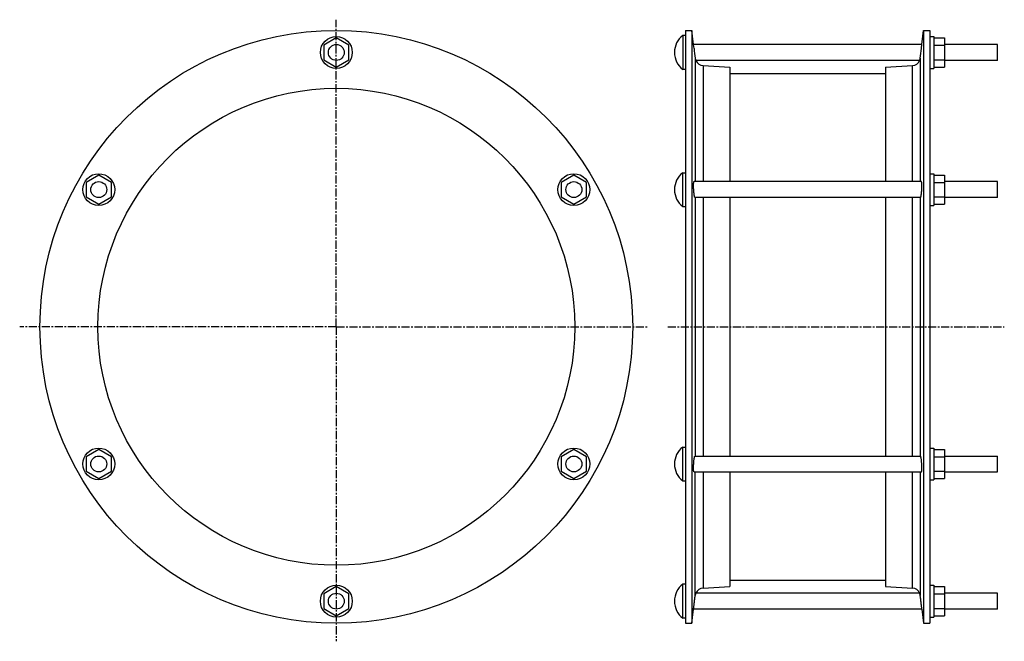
# Model space of a CAD drawing. Header units: millimetres. Extents: x -518 to 223, y -125 to 343.
import ezdxf

# ---------------------------------------------------------------- set-up
doc = ezdxf.new("R2010")
doc.units = ezdxf.units.MM
doc.header["$LTSCALE"] = 16.335
doc.linetypes.add('CENTER', pattern=[0.6, 0.375, -0.075, 0.075, -0.075])
doc.layers.get('0').update_dxf_attribs({"linetype": 'CONTINUOUS'})
doc.layers.add('AXES', color=7, linetype='CONTINUOUS')
doc.layers.add('SURFS', color=7, linetype='CONTINUOUS')

msp = doc.modelspace()

# ---------------------------------------------------------------- linework, layer by layer
at = {"color": 7, "linetype": 'Continuous'}
for p, q in [((-16.72, 335.09), (-16.72, -111.11)), ((-11.96, 335.09), (-11.96, -111.11)), ((162.52, 335.09), (162.52, -111.11)), ((167.28, 335.09), (167.28, -111.11)), ((16.62, 307.37), (16.62, 221.24)), ((133.94, 307.37), (133.94, 221.24)), ((16.62, 209.24), (16.62, 14.74)), ((133.94, 209.24), (133.94, 14.74)), ((16.62, 2.74), (16.62, -83.39)), ((133.94, 2.74), (133.94, -83.39))]:
    msp.add_line(p, q, dxfattribs=at)
at = {"color": 9, "linetype": 'Continuous'}
for p, q in [((-9.42, 314.16), (-9.42, 221.24)), ((159.98, 314.16), (159.98, 221.24)), ((-3.5, 308.62), (-3.5, 221.24)), ((154.06, 221.24), (154.06, 308.62)), ((-9.42, 209.24), (-9.42, 14.74)), ((-3.5, 209.24), (-3.5, 14.74)), ((154.06, 14.74), (154.06, 209.24)), ((159.98, 209.24), (159.98, 14.74)), ((-9.42, -90.18), (-9.42, 2.74)), ((-3.5, 2.74), (-3.5, -84.65)), ((154.06, -84.65), (154.06, 2.74)), ((159.98, 2.74), (159.98, -90.18))]:
    msp.add_line(p, q, dxfattribs=at)
at = {"color": 7, "linetype": 'Continuous'}
for radius in [223.1, 179.5]:
    msp.add_circle((-279.59, 111.99), radius, dxfattribs=at)
at = {"layer": 'AXES', "color": 7, "linetype": 'CENTER'}
for p, q in [((-279.59, 111.99), (-279.59, 343.14)), ((-279.59, 111.99), (-517.95, 111.99)), ((-279.59, 111.99), (-279.59, -124.73)), ((-279.59, 111.99), (-44.69, 111.99)), ((-30.05, 111.99), (223.28, 111.99))]:
    msp.add_line(p, q, dxfattribs=at)
at = {"layer": 'SURFS', "color": 7, "linetype": 'Continuous'}
for p, q in [((-16.72, 335.09), (-11.96, 335.09)), ((-10.66, 324.42), (-11.96, 335.09)), ((161.23, 324.49), (162.52, 335.09)), ((162.52, 335.09), (167.28, 335.09)), ((-279.59, 329.46), (-289.09, 323.97)), ((-270.09, 323.97), (-279.59, 329.46)), ((-18.72, 331.24), (-18.72, 305.74)), ((-16.72, 331.24), (-18.72, 331.24)), ((167.28, 330.49), (170.28, 330.49)), ((170.28, 330.49), (170.28, 306.49)), ((170.28, 329.46), (178.28, 329.46)), ((178.28, 329.46), (178.28, 307.52)), ((-289.09, 323.97), (-289.09, 313)), ((-270.09, 313), (-270.09, 323.97)), ((-10.31, 321.49), (-10.67, 324.49)), ((161.23, 324.49), (-10.67, 324.49)), ((160.88, 321.49), (161.23, 324.49)), ((161.04, 322.89), (161.11, 323.45)), ((170.28, 323.97), (178.28, 323.97)), ((218.28, 324.49), (178.28, 324.49)), ((218.28, 312.49), (218.28, 324.49)), ((-289.09, 313), (-279.59, 307.52)), ((-279.59, 307.52), (-270.09, 313)), ((159.52, 312.49), (-8.96, 312.49)), ((170.28, 313), (178.28, 313)), ((218.28, 312.49), (178.28, 312.49)), ((-16.72, 305.74), (-18.72, 305.74)), ((-3.5, 308.62), (16.62, 307.37)), ((133.94, 307.37), (154.06, 308.62)), ((167.28, 306.49), (170.28, 306.49)), ((170.28, 307.52), (178.28, 307.52)), ((16.62, 302.59), (133.94, 302.59)), ((-458.43, 226.21), (-467.93, 220.72)), ((-448.93, 220.72), (-458.43, 226.21)), ((-100.76, 226.21), (-110.26, 220.72)), ((-91.26, 220.72), (-100.76, 226.21)), ((-18.72, 202.49), (-18.72, 227.99)), ((-18.72, 227.99), (-16.72, 227.99)), ((167.28, 227.24), (170.28, 227.24)), ((170.28, 227.24), (170.28, 203.24)), ((170.28, 226.21), (178.28, 226.21)), ((178.28, 226.21), (178.28, 204.27)), ((-467.93, 220.72), (-467.93, 209.75)), ((-448.93, 209.75), (-448.93, 220.72)), ((-110.26, 220.72), (-110.26, 209.75)), ((-91.26, 209.75), (-91.26, 220.72)), ((160.88, 221.24), (-10.31, 221.24)), ((170.28, 220.72), (178.28, 220.72)), ((218.28, 221.24), (178.28, 221.24)), ((218.28, 209.24), (218.28, 221.24)), ((-467.93, 209.75), (-458.43, 204.27)), ((-458.43, 204.27), (-448.93, 209.75)), ((-110.26, 209.75), (-100.76, 204.27)), ((-100.76, 204.27), (-91.26, 209.75)), ((160.15, 209.24), (-9.58, 209.24)), ((170.28, 209.75), (178.28, 209.75)), ((218.28, 209.24), (178.28, 209.24)), ((-18.72, 202.49), (-16.72, 202.49)), ((167.28, 203.24), (170.28, 203.24)), ((170.28, 204.27), (178.28, 204.27)), ((-458.43, 19.71), (-467.93, 14.22)), ((-448.93, 14.22), (-458.43, 19.71)), ((-100.76, 19.71), (-110.26, 14.22)), ((-91.26, 14.22), (-100.76, 19.71)), ((-18.72, -4.01), (-18.72, 21.49)), ((-18.72, 21.49), (-16.72, 21.49)), ((167.28, 20.74), (170.28, 20.74)), ((170.28, 20.74), (170.28, -3.26)), ((170.28, 19.71), (178.28, 19.71)), ((178.28, 19.71), (178.28, -2.23)), ((-467.93, 14.22), (-467.93, 3.25)), ((-448.93, 3.25), (-448.93, 14.22)), ((-110.26, 14.22), (-110.26, 3.25)), ((-91.26, 3.25), (-91.26, 14.22)), ((-9.58, 14.74), (160.15, 14.74)), ((170.28, 14.22), (178.28, 14.22)), ((178.28, 14.74), (218.28, 14.74)), ((218.28, 2.74), (218.28, 14.74)), ((-467.93, 3.25), (-458.43, -2.23)), ((-458.43, -2.23), (-448.93, 3.25)), ((-110.26, 3.25), (-100.76, -2.23)), ((-100.76, -2.23), (-91.26, 3.25)), ((-10.31, 2.74), (160.88, 2.74)), ((170.28, 3.25), (178.28, 3.25)), ((178.28, 2.74), (218.28, 2.74)), ((-18.72, -4.01), (-16.72, -4.01)), ((167.28, -3.26), (170.28, -3.26)), ((170.28, -2.23), (178.28, -2.23)), ((16.62, -78.61), (133.94, -78.61)), ((-279.59, -83.54), (-289.09, -89.03)), ((-270.09, -89.03), (-279.59, -83.54)), ((-16.72, -81.76), (-18.72, -81.76)), ((-18.72, -107.26), (-18.72, -81.76)), ((159.52, -88.51), (-8.96, -88.51)), ((-3.5, -84.65), (16.62, -83.39)), ((133.94, -83.39), (154.06, -84.65)), ((167.28, -82.51), (170.28, -82.51)), ((170.28, -82.51), (170.28, -106.51)), ((170.28, -83.54), (178.28, -83.54)), ((178.28, -83.54), (178.28, -105.48)), ((218.28, -88.51), (178.28, -88.51)), ((218.28, -100.51), (218.28, -88.51)), ((-289.09, -89.03), (-289.09, -100)), ((-270.09, -100), (-270.09, -89.03)), ((170.28, -89.03), (178.28, -89.03)), ((-289.09, -100), (-279.59, -105.48)), ((-279.59, -105.48), (-270.09, -100)), ((-11.96, -111.11), (-10.67, -100.51)), ((161.23, -100.51), (-10.67, -100.51)), ((161.23, -100.51), (162.52, -111.11)), ((170.28, -100), (178.28, -100)), ((218.28, -100.51), (178.28, -100.51)), ((-16.72, -107.26), (-18.72, -107.26)), ((-16.72, -111.11), (-11.96, -111.11)), ((162.52, -111.11), (167.28, -111.11)), ((167.28, -106.51), (170.28, -106.51)), ((170.28, -105.48), (178.28, -105.48))]:
    msp.add_line(p, q, dxfattribs=at)
for centre, radius in [((-279.59, 318.49), 12), ((-279.59, 318.49), 6), ((-458.43, 215.24), 12), ((-100.76, 215.24), 12), ((-458.43, 215.24), 6), ((-100.76, 215.24), 6), ((-458.43, 8.74), 12), ((-100.76, 8.74), 12), ((-458.43, 8.74), 6), ((-100.76, 8.74), 6), ((-279.59, -94.51), 12), ((-279.59, -94.51), 6)]:
    msp.add_circle(centre, radius, dxfattribs=at)
for centre, radius, start, end in [((-9.05, 318.49), 16, 127.16729, 232.83271), ((1680.75, 524.1), 1703.15, 186.83229, 187.08075), ((-1530.18, 524.1), 1703.15, 352.91925, 353.16771), ((-3.1, 314.97), 6.36, 202.94378, 266.44052), ((153.67, 314.97), 6.36, 273.55948, 337.05622), ((-9.05, 215.24), 16, 127.16729, 232.83271), ((-9.05, 8.74), 16, 127.16729, 232.83271), ((-9.05, -94.51), 16, 127.16729, 232.83271), ((-3.1, -90.99), 6.36, 93.55948, 157.05622), ((153.67, -90.99), 6.36, 22.94378, 86.44052)]:
    msp.add_arc(centre, radius, start, end, dxfattribs=at)
for points, knots in [([(-9.42, 314.16), (-9.4, 314.03), (-9.36, 313.79), (-9.29, 313.46), (-9.22, 313.21), (-9.17, 313.04), (-9.13, 312.93), (-9.1, 312.82), (-9.06, 312.74), (-9.03, 312.66), (-9.01, 312.6), (-8.99, 312.56), (-8.98, 312.53), (-8.97, 312.52), (-8.97, 312.5), (-8.96, 312.49), (-8.96, 312.49), (-8.96, 312.49), (-8.96, 312.49)], [0, 0, 0, 0, 0.219469, 0.415646, 0.586771, 0.662409, 0.7311, 0.792575, 0.846563, 0.892807, 0.931049, 0.961053, 0.972911, 0.982645, 0.990234, 0.995659, 0.998915, 1, 1, 1, 1]), ([(159.52, 312.49), (159.53, 312.49), (159.53, 312.49), (159.53, 312.49), (159.53, 312.5), (159.54, 312.52), (159.54, 312.53), (159.56, 312.56), (159.57, 312.6), (159.6, 312.66), (159.63, 312.74), (159.66, 312.82), (159.7, 312.93), (159.73, 313.04), (159.79, 313.21), (159.86, 313.46), (159.93, 313.79), (159.97, 314.03), (159.98, 314.16)], [0, 0, 0, 0, 0.001085, 0.004341, 0.009766, 0.017355, 0.027089, 0.038947, 0.068951, 0.107192, 0.153437, 0.207424, 0.268899, 0.33759, 0.413228, 0.584352, 0.780531, 1, 1, 1, 1]), ([(-10.31, 212.24), (-10.37, 212.72), (-10.47, 213.71), (-10.58, 215.23), (-10.65, 216.75), (-10.67, 217.97), (-10.66, 218.87), (-10.65, 219.46), (-10.62, 219.97), (-10.58, 220.35), (-10.55, 220.61), (-10.52, 220.77), (-10.49, 220.91), (-10.46, 221.03), (-10.43, 221.12), (-10.39, 221.18), (-10.36, 221.22), (-10.32, 221.24), (-10.31, 221.24)], [0, 0, 0, 0, 0.159654, 0.330859, 0.502086, 0.661646, 0.733588, 0.798636, 0.855705, 0.903875, 0.924392, 0.942434, 0.957957, 0.970938, 0.981404, 0.98946, 0.995399, 1, 1, 1, 1]), ([(160.88, 212.24), (160.93, 212.72), (161.03, 213.71), (161.14, 215.23), (161.21, 216.75), (161.24, 217.97), (161.23, 218.87), (161.21, 219.46), (161.18, 219.97), (161.15, 220.35), (161.11, 220.61), (161.09, 220.77), (161.06, 220.91), (161.03, 221.03), (160.99, 221.12), (160.96, 221.18), (160.92, 221.22), (160.89, 221.24), (160.88, 221.24)], [0, 0, 0, 0, 0.159654, 0.330859, 0.502086, 0.661646, 0.733588, 0.798636, 0.855705, 0.903875, 0.924392, 0.942434, 0.957957, 0.970938, 0.981404, 0.98946, 0.995399, 1, 1, 1, 1]), ([(-9.58, 209.24), (-9.61, 209.24), (-9.67, 209.28), (-9.72, 209.36), (-9.76, 209.45), (-9.81, 209.56), (-9.86, 209.7), (-9.9, 209.86), (-9.97, 210.12), (-10.05, 210.5), (-10.14, 211.02), (-10.23, 211.6), (-10.28, 212.02), (-10.31, 212.24)], [0, 0, 0, 0, 0.032162, 0.057141, 0.089152, 0.128439, 0.175039, 0.228869, 0.289786, 0.432008, 0.599605, 0.789972, 1, 1, 1, 1]), ([(160.15, 209.24), (160.18, 209.24), (160.23, 209.28), (160.28, 209.36), (160.33, 209.45), (160.37, 209.56), (160.42, 209.7), (160.47, 209.86), (160.54, 210.12), (160.62, 210.5), (160.71, 211.02), (160.8, 211.6), (160.85, 212.02), (160.88, 212.24)], [0, 0, 0, 0, 0.032162, 0.057141, 0.089152, 0.128439, 0.175039, 0.228869, 0.289786, 0.432008, 0.599605, 0.789972, 1, 1, 1, 1]), ([(-10.31, 2.74), (-10.32, 2.74), (-10.34, 2.74), (-10.37, 2.77), (-10.4, 2.8), (-10.43, 2.85), (-10.45, 2.92), (-10.49, 3.03), (-10.53, 3.21), (-10.57, 3.46), (-10.6, 3.76), (-10.63, 4.11), (-10.65, 4.51), (-10.66, 4.95), (-10.67, 5.6), (-10.67, 6.48), (-10.63, 7.6), (-10.58, 8.76), (-10.49, 9.91), (-10.39, 11.02), (-10.28, 12.04), (-10.17, 12.82), (-10.07, 13.37), (-10, 13.72), (-9.93, 14.02), (-9.86, 14.27), (-9.79, 14.46), (-9.73, 14.59), (-9.68, 14.67), (-9.64, 14.71), (-9.6, 14.74), (-9.58, 14.74)], [0, 0, 0, 0, 0.002528, 0.005493, 0.009225, 0.013892, 0.019571, 0.026298, 0.042945, 0.063815, 0.088781, 0.117643, 0.150148, 0.185998, 0.224857, 0.310084, 0.402546, 0.498659, 0.594714, 0.687043, 0.772172, 0.846952, 0.879597, 0.908683, 0.933961, 0.95523, 0.972354, 0.985288, 0.990232, 0.994232, 1, 1, 1, 1]), ([(160.88, 2.74), (160.89, 2.74), (160.91, 2.74), (160.94, 2.77), (160.97, 2.8), (160.99, 2.85), (161.02, 2.92), (161.05, 3.03), (161.09, 3.21), (161.13, 3.46), (161.16, 3.76), (161.19, 4.11), (161.21, 4.51), (161.23, 4.95), (161.24, 5.6), (161.23, 6.48), (161.2, 7.6), (161.14, 8.76), (161.06, 9.91), (160.96, 11.02), (160.84, 12.04), (160.73, 12.82), (160.63, 13.37), (160.56, 13.72), (160.49, 14.02), (160.42, 14.27), (160.36, 14.46), (160.3, 14.59), (160.25, 14.67), (160.21, 14.71), (160.17, 14.74), (160.15, 14.74)], [0, 0, 0, 0, 0.002528, 0.005493, 0.009225, 0.013892, 0.019571, 0.026298, 0.042945, 0.063815, 0.088781, 0.117643, 0.150148, 0.185998, 0.224857, 0.310084, 0.402546, 0.498659, 0.594714, 0.687043, 0.772172, 0.846952, 0.879597, 0.908683, 0.933961, 0.95523, 0.972354, 0.985288, 0.990232, 0.994232, 1, 1, 1, 1]), ([(-8.96, -88.51), (-8.96, -88.51), (-8.96, -88.52), (-8.96, -88.52), (-8.97, -88.53), (-8.97, -88.54), (-8.98, -88.56), (-8.99, -88.59), (-9.01, -88.63), (-9.03, -88.69), (-9.06, -88.76), (-9.1, -88.85), (-9.13, -88.95), (-9.17, -89.06), (-9.22, -89.24), (-9.29, -89.49), (-9.36, -89.82), (-9.4, -90.06), (-9.42, -90.18)], [0, 0, 0, 0, 0.001085, 0.00434, 0.009766, 0.017357, 0.027092, 0.038951, 0.068956, 0.107199, 0.153446, 0.207435, 0.26891, 0.3376, 0.413237, 0.584357, 0.780532, 1, 1, 1, 1]), ([(159.98, -90.18), (159.97, -90.06), (159.93, -89.82), (159.86, -89.49), (159.79, -89.24), (159.73, -89.06), (159.7, -88.95), (159.66, -88.85), (159.63, -88.76), (159.6, -88.69), (159.57, -88.63), (159.56, -88.59), (159.54, -88.56), (159.54, -88.54), (159.53, -88.53), (159.53, -88.52), (159.53, -88.52), (159.52, -88.51), (159.52, -88.51)], [0, 0, 0, 0, 0.219468, 0.415643, 0.586763, 0.6624, 0.73109, 0.792565, 0.846554, 0.892801, 0.931044, 0.961049, 0.972908, 0.982643, 0.990234, 0.99566, 0.998915, 1, 1, 1, 1]), ([(-10.67, -100.51), (-10.67, -100.5), (-10.66, -100.43), (-10.64, -100.27), (-10.61, -100.02), (-10.55, -99.5), (-10.45, -98.65), (-10.3, -97.43), (-10.13, -96.02), (-9.89, -94.02), (-9.7, -92.51), (-9.58, -91.51)], [0, 0, 0, 0, 0.005752, 0.022902, 0.051141, 0.089957, 0.196371, 0.334667, 0.495316, 0.667437, 1, 1, 1, 1]), ([(-9.58, -91.51), (-9.57, -91.39), (-9.51, -90.95), (-9.46, -90.51), (-9.42, -90.18)], [0, 0, 0, 0, 0.269986, 1, 1, 1, 1]), ([(160.15, -91.51), (160.13, -91.39), (160.08, -90.95), (160.02, -90.51), (159.98, -90.18)], [0, 0, 0, 0, 0.269986, 1, 1, 1, 1]), ([(161.23, -100.51), (161.23, -100.5), (161.22, -100.43), (161.2, -100.27), (161.17, -100.02), (161.11, -99.5), (161.01, -98.65), (160.87, -97.43), (160.7, -96.02), (160.45, -94.02), (160.27, -92.51), (160.15, -91.51)], [0, 0, 0, 0, 0.005752, 0.022902, 0.051141, 0.089957, 0.196371, 0.334667, 0.495316, 0.667437, 1, 1, 1, 1])]:
    msp.add_open_spline(points, degree=3, knots=knots, dxfattribs=at)

doc.saveas('drawing.dxf')
